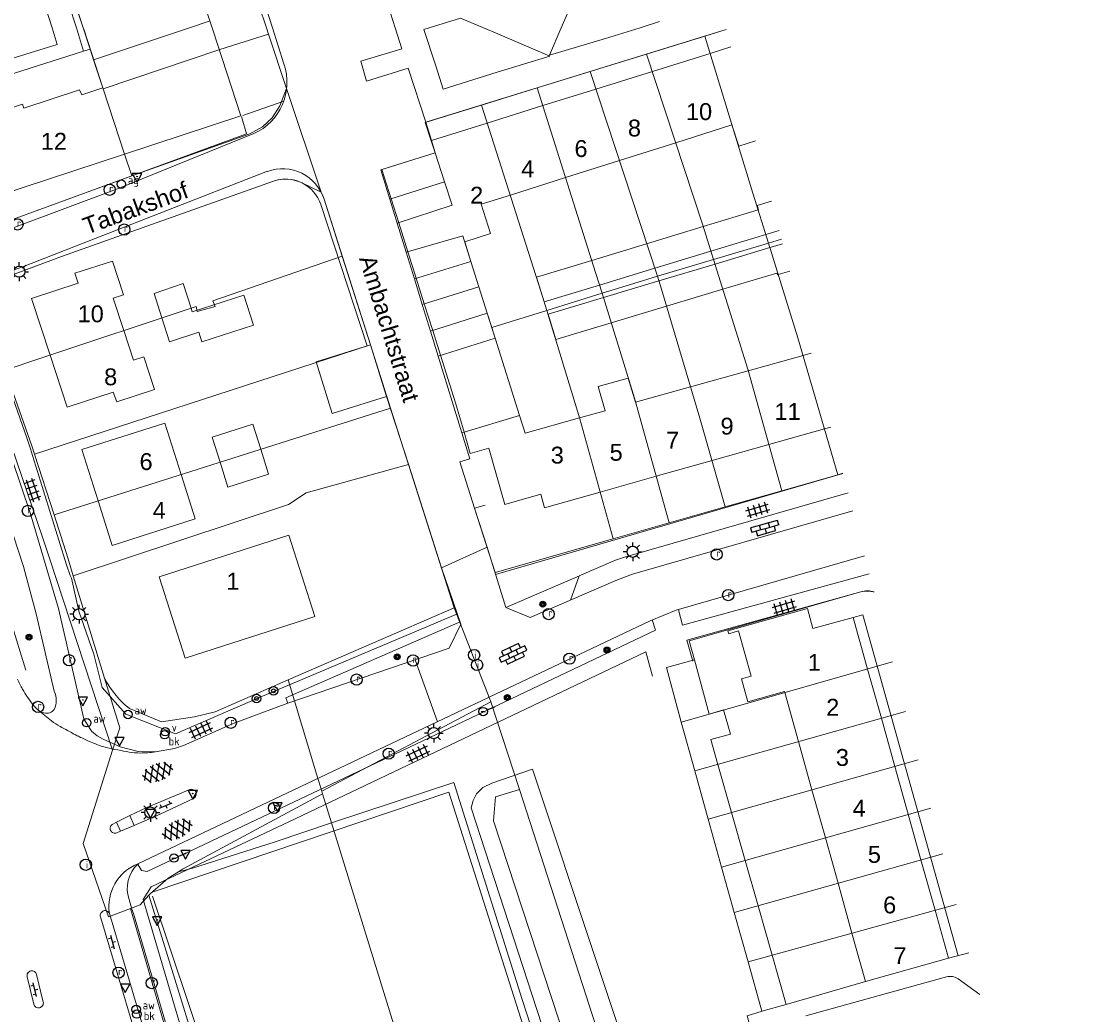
# Model space of a CAD drawing. Header units: metres. Extents: x 117922 to 130630, y 447724 to 454087.
# Tile 34 of 61: x 125244 to 125359, y 450895 to 451001. Entities that reach past the tile are written whole.
import ezdxf

# ---------------------------------------------------------------- set-up
doc = ezdxf.new("R2010")
doc.units = ezdxf.units.M
doc.layers.get('0').update_dxf_attribs({"color": 8})
for name, color, linetype, lineweight in [('B01', 8, 'Continuous', 0), ('B03', 8, 'Continuous', 0), ('B11', 8, 'Continuous', 0), ('B14', 8, 'Continuous', 0), ('G01', 8, 'Continuous', 0), ('G02', 8, 'Continuous', 0), ('Q19', 8, 'Continuous', 0), ('T00', 8, 'Continuous', 0), ('V00', 8, 'Continuous', 0), ('W00', 8, 'Continuous', 0), ('Z02', 7, 'Continuous', 0), ('Z06', 7, 'Continuous', 0)]:
    doc.layers.add(name, color=color, linetype=linetype, lineweight=lineweight)
for name, color, linetype in [('SYM-GV1', 8, 'Continuous'), ('SYM-OV4', 8, 'Continuous'), ('SYM-OV5', 8, 'Continuous'), ('TOPOT20', 8, 'Continuous'), ('TOPOT21', 8, 'Continuous'), ('TOPOT23', 8, 'Continuous'), ('TOPOT26', 8, 'Continuous'), ('TOPOT28', 8, 'Continuous'), ('TOPOT31', 8, 'Continuous'), ('TOPOT52', 8, 'Continuous'), ('TOPOT63', 8, 'Continuous'), ('TOPOT79', 8, 'Continuous'), ('TOPOT80', 8, 'Continuous'), ('TOPOT82', 8, 'Continuous'), ('TOPOT85', 8, 'Continuous')]:
    doc.layers.add(name, color=color, linetype=linetype)
doc.styles.add('ISO', font='ISO')
doc.styles.add('Z02', font='arial.ttf', dxfattribs={"height": 1.8})
doc.styles.add('Z06', font='arial.ttf', dxfattribs={"height": 1.8})

# ---------------------------------------------------------------- blocks, each defined once
blk = doc.blocks.new('tegels4')
at = {"color": 0, "linetype": 'ByBlock', "lineweight": -2}
for p, q in [((-0.31, -1.23), (-0.31, 1.25)), ((0.31, -1.23), (0.31, 1.25)), ((0.62, 0.94), (-0.62, 0.94)), ((0.62, 0.31), (-0.62, 0.31)), ((0.62, -0.31), (-0.62, -0.31)), ((0.62, -0.94), (-0.62, -0.94))]:
    blk.add_line(p, q, dxfattribs=at)
blk = doc.blocks.new('asfalt6')
at = {"color": 0, "linetype": 'ByBlock', "lineweight": -2}
for p, q in [((-0.76, 1.01), (0.3, 1.62)), ((-0.3, 1.62), (0.76, 1.01)), ((-0.93, 0.18), (0.7, 1.13)), ((-0.89, -0.52), (0.89, 0.52)), ((-0.89, 0.52), (0.89, -0.52)), ((-0.7, 1.13), (0.93, 0.18)), ((-0.93, -0.18), (0.7, -1.13)), ((-0.76, -1.01), (0.3, -1.62)), ((-0.7, -1.13), (0.93, -0.18)), ((-0.3, -1.62), (0.76, -1.01))]:
    blk.add_line(p, q, dxfattribs=at)
blk = doc.blocks.new('paal')
at = {"color": 0}
for radius in [0.45, 0.2]:
    blk.add_circle((0, 0), radius, dxfattribs=at)
blk = doc.blocks.new('lichtmast')
at = {"color": 0}
for p, q in [((-0.6, 0), (-1, 0)), ((-0.71, 0.71), (-0.42, 0.42)), ((0, 0.6), (0, 1)), ((0.42, 0.42), (0.71, 0.71)), ((0.6, 0), (1, 0)), ((-0.42, -0.42), (-0.71, -0.71)), ((0, -0.6), (0, -1)), ((0.42, -0.42), (0.71, -0.71))]:
    blk.add_line(p, q, dxfattribs=at)
blk.add_circle((0, 0), 0.6, dxfattribs=at)
blk = doc.blocks.new('boom')
at = {"color": 0}
for radius in [0.315, 0.225, 0.135]:
    blk.add_circle((0, 0), radius, dxfattribs=at)
blk = doc.blocks.new('afsl-water')
at = {"color": 0}
blk.add_circle((0, 0), 0.45, dxfattribs=at)
at = {"color": 0, "style": 'ISO'}
blk.add_attdef('AFSL-WATER', (0.7, 0), '', height=0.9, dxfattribs=at)
blk = doc.blocks.new('brandkraan')
at = {"color": 0}
blk.add_circle((0, 0), 0.45, dxfattribs=at)
at = {"color": 0, "style": 'ISO'}
blk.add_attdef('BRANDKRAAN', (0.7, 0), '', height=0.9, dxfattribs=at)
blk = doc.blocks.new('afsl-gas')
at = {"color": 0}
blk.add_circle((0, 0), 0.45, dxfattribs=at)
at = {"color": 0, "style": 'ISO'}
blk.add_attdef('AFSL-GAS', (0.7, 0), '', height=0.9, dxfattribs=at)
blk = doc.blocks.new('verkeersbord')
at = {"color": 0}
for p, q in [((0.5, 0.32), (-0.5, 0.32)), ((-0.5, 0.32), (0, -0.6)), ((0, -0.6), (0.5, 0.32))]:
    blk.add_line(p, q, dxfattribs=at)
blk = doc.blocks.new('verklikker')
at = {"color": 0}
blk.add_circle((0, 0), 0.45, dxfattribs=at)
at = {"color": 0, "style": 'ISO'}
blk.add_attdef('VERKLIKKER', (0.7, 0), '', height=0.9, dxfattribs=at)
blk = doc.blocks.new('aanduidingsbord')
at = {"color": 0}
for p, q in [((-0.81, -0.33), (0, 0)), ((-1.45, -0.5), (-1.01, -0.5))]:
    blk.add_line(p, q, dxfattribs=at)
blk.add_circle((-1.23, -0.5), 0.45, dxfattribs=at)
blk = doc.blocks.new('klinkers2')
at = {"color": 0, "linetype": 'ByBlock', "lineweight": -2}
for p, q in [((-0.31, 0.5), (0, 0.5)), ((0, -0.75), (0, 0.75)), ((0, 0), (0.31, 0)), ((0, -0.5), (-0.31, -0.5))]:
    blk.add_line(p, q, dxfattribs=at)
blk = doc.blocks.new('kolk')
at = {"color": 0}
blk.add_circle((0, 0), 0.6, dxfattribs=at)
at = {"color": 0, "linetype": 'Continuous', "style": 'ISO'}
blk.add_attdef('KOLK', (-0.04, -0.26), '', height=0.8, dxfattribs=at)
blk = doc.blocks.new('inspectieput')
at = {"color": 0}
blk.add_circle((0, 0), 0.6, dxfattribs=at)
at = {"color": 0, "linetype": 'Continuous', "style": 'ISO'}
blk.add_attdef('I', (0, -0.39), '', height=0.8, dxfattribs=at)
blk = doc.blocks.new('klinkers6')
at = {"color": 0, "linetype": 'ByBlock', "lineweight": -2}
for p, q in [((0.25, 1.5), (-0.25, 1.5)), ((-0.25, 1.5), (-0.25, 0.5)), ((0.25, 0.5), (0.25, 1.5)), ((-0.25, 1), (-0.75, 1)), ((-0.75, 1), (-0.75, 0)), ((-0.25, 0), (-0.75, 0)), ((-0.75, 0), (-0.75, -1)), ((0.25, 0.5), (-0.25, 0.5)), ((-0.25, 0.5), (-0.25, -0.5)), ((0.75, 1), (0.25, 1)), ((0.25, -0.5), (0.25, 0.5)), ((0.75, 0), (0.75, 1)), ((-0.75, -1), (-0.25, -1)), ((-0.25, -0.5), (-0.25, 0)), ((0.25, -0.5), (-0.25, -0.5)), ((-0.25, -0.5), (-0.25, -1.5)), ((0.75, 0), (0.25, 0)), ((0.25, 0), (0.25, -0.5)), ((0.25, -1.5), (0.25, -0.5)), ((0.25, -1), (0.75, -1)), ((0.75, -1), (0.75, 0)), ((-0.25, -1.5), (0.25, -1.5))]:
    blk.add_line(p, q, dxfattribs=at)
blk = doc.blocks.new('klinkers4')
at = {"color": 0, "linetype": 'ByBlock', "lineweight": -2}
for p, q in [((0, 1.5), (-0.5, 1.5)), ((-0.5, 1.5), (-0.5, 0.5)), ((0, 1.5), (0, 1)), ((-0.5, 0.5), (-0.5, -0.5)), ((0, 0.5), (-0.5, 0.5)), ((0.5, 1), (0, 1)), ((0, 1), (0, 0.5)), ((0, 0.5), (0, 0)), ((0.5, 0), (0, 0)), ((0, 0), (0, -0.5)), ((0.5, 0), (0.5, 1)), ((0.5, -1), (0.5, 0)), ((-0.5, -0.5), (-0.5, -1.5)), ((0, -0.5), (-0.5, -0.5)), ((0, -0.5), (0, -1)), ((0, -1), (0.5, -1)), ((0, -1), (0, -1.5)), ((-0.5, -1.5), (0, -1.5))]:
    blk.add_line(p, q, dxfattribs=at)
blk = doc.blocks.new('verkeersbord-pl')
at = {"color": 0, "linetype": 'Continuous'}
blk.add_circle((0, 0), 0.03, dxfattribs=at)

msp = doc.modelspace()

# ---------------------------------------------------------------- linework, layer by layer
at = {"layer": 'B01', "flags": 128}
for points in [[(125264.24, 451000), (125261.72, 451007.68)], [(125249.3, 451003.61), (125250.49, 451000)], [(125250.49, 451000), (125250.54, 450999.85), (125252.59, 450993.59)], [(125267.32, 450990.59), (125264.31, 450999.78), (125264.24, 451000)], [(125317.35, 450997.25), (125319.57, 450997.94)], [(125311.2, 450995.33), (125317.35, 450997.25)], [(125305.18, 450993.45), (125311.2, 450995.33)], [(125252.58, 450993.59), (125250.33, 450992.85), (125250.11, 450993.37), (125244.16, 450991.42), (125244.02, 450991.84), (125238.62, 450990.06), (125238.94, 450989.1)], [(125252.59, 450993.59), (125252.58, 450993.59)], [(125299.52, 450991.69), (125305.18, 450993.45)], [(125293.58, 450989.83), (125299.52, 450991.69)], [(125254.9, 450986.52), (125267.32, 450990.59)], [(125288.04, 450986.64), (125287.63, 450987.98), (125293.58, 450989.83)], [(125319.69, 450989.63), (125313.69, 450987.73)], [(125313.69, 450987.73), (125307.68, 450985.83)], [(125239.82, 450986.42), (125241.25, 450982.04), (125254.9, 450986.52)], [(125282.34, 450984.87), (125288.04, 450986.64)], [(125307.68, 450985.83), (125301.95, 450984.01)], [(125283.33, 450981.73), (125282.34, 450984.87)], [(125301.95, 450984.01), (125296.05, 450982.14)], [(125284.14, 450979.19), (125283.33, 450981.73)], [(125296.05, 450982.14), (125292.95, 450981.16)], [(125285.11, 450976.1), (125284.14, 450979.19)], [(125291.18, 450977.16), (125291.84, 450975.07)], [(125286, 450973.28), (125285.11, 450976.1)], [(125254.81, 450967.7), (125253.68, 450971.16), (125254.79, 450971.52), (125253.62, 450975.11), (125249.6, 450973.8), (125249.95, 450972.73), (125244.99, 450971.11), (125246.96, 450965.08)], [(125291.84, 450975.07), (125292.69, 450972.37)], [(125286.87, 450970.53), (125286, 450973.28)], [(125292.69, 450972.37), (125293.59, 450969.53)], [(125287.77, 450967.69), (125286.87, 450970.53)], [(125293.59, 450969.53), (125294.43, 450966.88)], [(125258.09, 450961.41), (125256.94, 450964.9), (125255.84, 450964.54), (125254.81, 450967.7)], [(125288.61, 450965.05), (125287.77, 450967.69)], [(125294.43, 450966.88), (125297.04, 450958.63)], [(125282.85, 450960.66), (125281.14, 450966.17), (125275.33, 450964.34), (125277.06, 450958.83), (125282.85, 450960.66)], [(125246.96, 450965.08), (125248.78, 450959.52), (125253.68, 450961.12), (125254.07, 450960.09), (125258.09, 450961.41)], [(125291.11, 450956.84), (125290.2, 450959.99), (125288.61, 450965.05)], [(125321.42, 450963.4), (125327.27, 450965.04)], [(125327.27, 450965.04), (125328.15, 450965.28)], [(125315.27, 450961.68), (125321.42, 450963.4)], [(125309.41, 450960.05), (125315.27, 450961.68)], [(125297.04, 450958.63), (125297.63, 450956.76), (125303.42, 450958.38)], [(125303.42, 450958.38), (125306.15, 450959.14)], [(125260.94, 450952.34), (125259.19, 450957.83), (125250.33, 450955.01), (125252.08, 450949.52)], [(125330.22, 450957.4), (125329.55, 450957.21)], [(125305.62, 450950.46), (125299.71, 450948.79), (125299.29, 450950.24), (125295.47, 450949.15), (125293.77, 450955.14), (125291.76, 450954.57), (125291.11, 450956.84)], [(125329.55, 450957.21), (125323.63, 450955.54)], [(125323.63, 450955.54), (125317.56, 450953.83)], [(125317.56, 450953.83), (125311.61, 450952.15)], [(125262.45, 450947.61), (125260.94, 450952.34)], [(125311.61, 450952.15), (125305.62, 450950.46)], [(125252.08, 450949.52), (125253.59, 450944.78), (125262.45, 450947.61)], [(125275.21, 450937.19), (125272.43, 450945.86), (125258.6, 450941.42), (125261.38, 450932.75), (125275.21, 450937.19)], [(125328.33, 450935.9), (125327.74, 450938.03), (125319.26, 450935.66), (125319.34, 450935.36), (125320.39, 450935.65), (125321.74, 450930.84), (125320.69, 450930.54), (125321.37, 450928.1), (125325.29, 450929.19)], [(125328.33, 450935.9), (125332.63, 450937.1), (125334.16, 450931.59)], [(125334.16, 450931.59), (125335.63, 450926.35)], [(125325.32, 450929.08), (125325.29, 450929.19)], [(125326.78, 450923.85), (125325.32, 450929.08)], [(125335.63, 450926.35), (125337.07, 450921.19)], [(125328.22, 450918.69), (125326.78, 450923.85)], [(125337.07, 450921.19), (125338.5, 450916.09)], [(125329.65, 450913.59), (125328.22, 450918.69)], [(125338.5, 450916.09), (125339.85, 450911.24)], [(125331, 450908.74), (125329.65, 450913.59)], [(125339.85, 450911.24), (125341.36, 450905.86)], [(125332.49, 450903.42), (125331, 450908.74)], [(125341.36, 450905.86), (125342.78, 450900.75)], [(125342.78, 450900.75), (125333.93, 450898.27), (125332.49, 450903.42)]]:
    msp.add_lwpolyline(points, dxfattribs=at)
at = {"layer": 'B03', "flags": 128}
for points in [[(125322.38, 450981.02), (125323.9, 450981.48)], [(125324.71, 450978.37), (125323.3, 450977.94)], [(125323.86, 450976.57), (125325.09, 450976.94)], [(125325.85, 450974.04), (125324.62, 450973.67)], [(125317.26, 450926.78), (125315.69, 450932.56), (125312.69, 450931.75), (125314.24, 450926.06), (125314.27, 450925.93)], [(125314.27, 450925.93), (125315.72, 450920.72)], [(125315.72, 450920.72), (125317.16, 450915.57)], [(125317.16, 450915.57), (125318.58, 450910.47)], [(125318.58, 450910.47), (125319.94, 450905.62)], [(125319.94, 450905.62), (125321.4, 450900.36)], [(125321.4, 450900.36), (125322.88, 450895.08), (125325.46, 450895.82), (125323.97, 450901.07)]]:
    msp.add_lwpolyline(points, dxfattribs=at)
at = {"layer": 'B11', "flags": 128}
for points in [[(125319.69, 450989.63), (125320.41, 450987.35), (125322.2, 450987.92)], [(125291.18, 450977.16), (125293.94, 450978.03), (125292.95, 450981.16)], [(125309.41, 450960.05), (125308.63, 450962.61), (125305.43, 450961.72), (125306.15, 450959.14)]]:
    msp.add_lwpolyline(points, dxfattribs=at)
at = {"layer": 'B14', "flags": 128}
for points in [[(125316.63, 450978.78), (125322.48, 450980.57)], [(125322.38, 450981.02), (125322.52, 450980.58), (125322.48, 450980.57)], [(125310.59, 450976.95), (125316.63, 450978.78)], [(125304.75, 450975.17), (125310.59, 450976.95)], [(125317.45, 450976.16), (125323.3, 450977.94)], [(125317.45, 450976.16), (125323.3, 450977.94)], [(125311.45, 450974.34), (125317.45, 450976.16)], [(125323.74, 450976.54), (125317.88, 450974.78)], [(125323.86, 450976.57), (125323.74, 450976.54)], [(125304.75, 450975.17), (125298.85, 450973.38), (125299.67, 450970.76), (125305.56, 450972.55)], [(125317.88, 450974.78), (125311.89, 450972.99)], [(125305.56, 450972.55), (125311.45, 450974.34)], [(125324.62, 450973.67), (125324.54, 450973.65), (125324.49, 450973.82), (125318.72, 450972.09)], [(125258.88, 450969.06), (125258.05, 450971.66), (125261.16, 450972.7), (125262, 450970.09)], [(125311.89, 450972.99), (125305.98, 450971.22)], [(125262, 450970.09), (125262.13, 450969.69), (125267.64, 450971.47), (125268.67, 450968.28), (125263.15, 450966.5), (125262.83, 450967.52), (125259.71, 450966.48), (125258.88, 450969.06)], [(125305.98, 450971.22), (125300.07, 450969.45), (125300.89, 450966.75), (125306.81, 450968.52)], [(125318.72, 450972.09), (125312.72, 450970.29)], [(125312.72, 450970.29), (125306.81, 450968.52)], [(125265.09, 450953.66), (125264.24, 450956.32), (125268.58, 450957.7), (125269.43, 450955.03)], [(125269.43, 450955.03), (125270.27, 450952.37), (125265.93, 450951), (125265.09, 450953.66)], [(125317.26, 450926.78), (125318.79, 450927.22), (125319.52, 450924.65), (125317.44, 450924.06), (125318.19, 450921.42)], [(125315.72, 450920.72), (125314.27, 450925.93)], [(125315.72, 450920.72), (125317.16, 450915.57)], [(125319.65, 450916.27), (125318.19, 450921.42)], [(125321.1, 450911.18), (125319.65, 450916.27)], [(125317.16, 450915.57), (125318.58, 450910.47)], [(125318.58, 450910.47), (125319.94, 450905.62)], [(125322.48, 450906.34), (125321.1, 450911.18)], [(125323.97, 450901.07), (125322.48, 450906.34)], [(125319.94, 450905.62), (125321.4, 450900.36)]]:
    msp.add_lwpolyline(points, dxfattribs=at)
at = {"layer": 'G01', "flags": 128}
for points in [[(125247.19, 451000), (125244.04, 451009.71)], [(125247.31, 451007.5), (125249.76, 451000)], [(125250.47, 451000), (125249.3, 451003.58)], [(125231.89, 450993.33), (125247.71, 450998.19), (125247.19, 451000)], [(125249.76, 451000), (125250.51, 450997.48)], [(125251.23, 450997.7), (125250.47, 451000)], [(125261.83, 451000), (125251.6, 450996.57)], [(125264.05, 451000.74), (125261.83, 451000)], [(125270.27, 450999.31), (125265.06, 450997.66), (125252.61, 450993.48)], [(125310.59, 450997.18), (125316.78, 450999.09)], [(125316.78, 450999.09), (125319.08, 450999.8)], [(125316.78, 450999.09), (125321.93, 450982.35), (125323.59, 450977.02)], [(125250.51, 450997.48), (125251.23, 450997.7)], [(125251.23, 450997.7), (125251.6, 450996.57)], [(125232.41, 450991.74), (125250.51, 450997.48)], [(125251.6, 450996.57), (125252.61, 450993.48)], [(125304.57, 450995.32), (125310.59, 450997.18)], [(125310.59, 450997.18), (125316.58, 450978.95), (125317.73, 450975.27)], [(125298.92, 450993.58), (125304.57, 450995.32)], [(125304.57, 450995.32), (125311.73, 450973.48)], [(125252.61, 450993.48), (125254.9, 450986.52), (125255.66, 450984.19)], [(125255.66, 450984.19), (125268.28, 450988.69), (125269.6, 450989.41), (125270.65, 450990.4), (125271.46, 450991.66), (125272.19, 450993.53)], [(125292.97, 450991.75), (125298.92, 450993.58)], [(125298.92, 450993.58), (125305.15, 450973.88), (125305.84, 450971.67)], [(125292.97, 450991.75), (125286.98, 450989.9), (125287.59, 450987.94), (125288.04, 450986.64)], [(125292.97, 450991.75), (125299.32, 450971.91), (125299.95, 450969.84)], [(125288.04, 450986.64), (125282.23, 450984.83), (125283.2, 450981.69)], [(125288.04, 450986.64), (125289.03, 450983.57)], [(125242.94, 450979.54), (125255.66, 450984.19)], [(125273.68, 450983.52), (125273.22, 450983.69), (125272.74, 450983.79), (125272.24, 450983.84), (125271.75, 450983.83), (125271.26, 450983.76), (125270.78, 450983.62)], [(125239.12, 450972.2), (125248.16, 450975.6), (125270.78, 450983.62)], [(125273.68, 450983.52), (125275.87, 450982.47)], [(125283.2, 450981.69), (125289.03, 450983.57)], [(125283.99, 450979.14), (125289.84, 450981.07), (125289.03, 450983.57)], [(125283.2, 450981.69), (125283.99, 450979.14)], [(125283.99, 450979.14), (125284.94, 450976.05)], [(125284.94, 450976.05), (125290.97, 450977.81), (125291.84, 450975.07)], [(125317.73, 450975.27), (125323.59, 450977.02)], [(125323.59, 450977.02), (125324.96, 450977.43)], [(125323.59, 450977.02), (125326.72, 450966.93), (125330.98, 450952.32)], [(125284.94, 450976.05), (125285.81, 450973.22)], [(125242.18, 450963.47), (125245.87, 450964.72), (125262.53, 450970.27), (125262.65, 450969.73), (125264.55, 450970.27), (125264.31, 450970.87), (125278.12, 450975.64)], [(125285.81, 450973.22), (125291.84, 450975.07)], [(125291.84, 450975.07), (125292.69, 450972.37)], [(125311.73, 450973.48), (125317.73, 450975.27)], [(125317.73, 450975.27), (125321.37, 450963.59), (125325.01, 450950.61)], [(125305.84, 450971.67), (125309.68, 450972.87), (125311.73, 450973.48)], [(125311.73, 450973.48), (125312.18, 450972.1), (125316.26, 450958.34), (125318.98, 450948.89)], [(125285.81, 450973.22), (125286.66, 450970.46)], [(125286.66, 450970.46), (125292.69, 450972.37)], [(125292.69, 450972.37), (125293.59, 450969.53)], [(125299.95, 450969.84), (125305.84, 450971.67)], [(125305.84, 450971.67), (125309.29, 450960.48), (125313, 450947.18)], [(125286.66, 450970.46), (125287.54, 450967.62)], [(125287.54, 450967.62), (125293.59, 450969.53)], [(125293.59, 450969.53), (125294.07, 450968.01)], [(125294.07, 450968.01), (125299.95, 450969.84)], [(125299.95, 450969.84), (125303.46, 450958.27), (125307.01, 450945.47)], [(125294.07, 450968.01), (125294.43, 450966.88)], [(125287.54, 450967.62), (125288.36, 450964.97)], [(125288.36, 450964.97), (125294.43, 450966.88)], [(125290.89, 450956.78), (125297.04, 450958.63), (125294.43, 450966.88)], [(125245.3, 450954.51), (125281.13, 450966.17)], [(125288.36, 450964.97), (125290.89, 450956.78)], [(125242.18, 450963.47), (125245.01, 450955.41), (125245.3, 450954.51)], [(125246.17, 450945.56), (125242.28, 450957.03), (125240.29, 450962.82)], [(125247.38, 450948.03), (125283.28, 450959.43)], [(125307.01, 450945.47), (125294.43, 450941.87), (125292.23, 450948.76), (125290.66, 450953.68), (125291.74, 450954.01), (125290.89, 450956.78)], [(125245.3, 450954.51), (125247.38, 450948.03)], [(125249.43, 450941.53), (125272.39, 450949.14), (125274.29, 450950.39), (125285.19, 450953.42)], [(125325.01, 450950.61), (125330.98, 450952.32)], [(125330.98, 450952.32), (125331.52, 450952.47)], [(125318.98, 450948.89), (125325.01, 450950.61)], [(125313, 450947.18), (125318.98, 450948.89)], [(125247.38, 450948.03), (125248.85, 450943.45), (125249.43, 450941.53)], [(125307.01, 450945.47), (125313, 450947.18)], [(125253.63, 450922.92), (125246.87, 450943.52), (125246.17, 450945.56)], [(125249.43, 450941.53), (125252.75, 450930.62)], [(125333.45, 450939.83), (125315.11, 450934.58), (125315.69, 450932.56)], [(125334.84, 450939.82), (125334.76, 450939.84), (125334.32, 450939.91), (125333.88, 450939.91), (125333.45, 450939.83)], [(125290.06, 450938.11), (125293.86, 450928.37), (125293.96, 450928.09)], [(125315.69, 450932.56), (125312.69, 450931.75), (125314.27, 450925.93)], [(125314.27, 450925.93), (125336.8, 450932.34)], [(125252.75, 450930.62), (125254.39, 450925.3), (125253.63, 450922.92)], [(125252.75, 450930.62), (125253.02, 450930.16)], [(125253.02, 450930.16), (125253.41, 450929.53), (125253.85, 450928.94), (125254.34, 450928.38), (125254.86, 450927.85), (125255.42, 450927.37)], [(125255.42, 450927.37), (125258.85, 450925.96), (125262.37, 450926.5), (125264.55, 450927.03), (125272.36, 450930.43)], [(125275.95, 450918.55), (125293.96, 450928.09)], [(125293.96, 450928.09), (125297.03, 450918.75), (125316.37, 450858.87), (125318.89, 450850.56), (125311.33, 450848.17), (125298.97, 450844.11)], [(125315.72, 450920.72), (125338.19, 450927.07)], [(125314.27, 450925.93), (125315.72, 450920.72)], [(125253.63, 450922.92), (125250.48, 450912.97), (125253.18, 450905.17), (125255.54, 450906.04)], [(125317.16, 450915.57), (125339.55, 450921.89)], [(125315.72, 450920.72), (125317.16, 450915.57)], [(125276.99, 450915.17), (125290.01, 450919.49), (125297.31, 450896.34), (125305.03, 450872.58), (125311.92, 450851.03), (125298.27, 450846.35)], [(125260.65, 450909.97), (125261.09, 450910.24), (125276.03, 450918.28)], [(125318.58, 450910.47), (125340.9, 450916.76)], [(125260.65, 450909.97), (125262.16, 450910.36), (125270.96, 450913.17), (125276.99, 450915.17)], [(125317.16, 450915.57), (125318.58, 450910.47)], [(125319.94, 450905.62), (125342.17, 450911.89)], [(125318.58, 450910.47), (125319.94, 450905.62)], [(125257.5, 450907.47), (125257.64, 450907.62), (125259.54, 450909.29), (125260.65, 450909.97)], [(125255.54, 450906.04), (125256.57, 450906.43), (125257.5, 450907.47)], [(125257.5, 450907.47), (125269.01, 450870.23), (125278.42, 450839.63), (125295.73, 450845.48), (125298.27, 450846.35)], [(125255.54, 450906.04), (125265.91, 450870.46), (125274.71, 450841.28), (125276.18, 450836.26)], [(125321.4, 450900.36), (125343.6, 450906.47)], [(125319.94, 450905.62), (125321.4, 450900.36)], [(125321.4, 450900.36), (125322.88, 450895.08), (125325.46, 450895.82), (125333.93, 450898.27), (125342.79, 450900.74), (125344.95, 450901.31)]]:
    msp.add_lwpolyline(points, dxfattribs=at)
at = {"layer": 'G02', "flags": 128}
for points in [[(125269.24, 451002.4), (125270.04, 451000)], [(125270.04, 451000), (125270.27, 450999.31)], [(125270.27, 450999.31), (125272.19, 450993.53)], [(125272.19, 450993.53), (125275.87, 450982.47)], [(125275.87, 450982.47), (125276.05, 450982.09), (125276.19, 450981.7), (125278.12, 450975.64)], [(125278.12, 450975.64), (125281.13, 450966.17)], [(125281.13, 450966.17), (125283.28, 450959.43)], [(125283.28, 450959.43), (125285.19, 450953.42)], [(125285.19, 450953.42), (125290.06, 450938.11)], [(125272.36, 450930.43), (125290.06, 450938.11)], [(125272.36, 450930.43), (125275.42, 450920.27), (125275.95, 450918.55)], [(125275.95, 450918.55), (125276.03, 450918.28)], [(125276.03, 450918.28), (125276.99, 450915.17)], [(125276.99, 450915.17), (125285.36, 450888), (125298.27, 450846.35)]]:
    msp.add_lwpolyline(points, dxfattribs=at)
at = {"layer": 'Q19', "flags": 128}
for points in [[(125301.48, 451000), (125302.92, 451003.33)], [(125309.9, 451000), (125306.2, 450998.84), (125300.21, 450997.06), (125301.48, 451000)], [(125311.95, 451000.65), (125309.9, 451000)], [(125313.03, 450852.49), (125301.41, 450887.52), (125291.86, 450916.78), (125292.07, 450917.56), (125292.43, 450918.26), (125293.13, 450918.96), (125294.07, 450919.42), (125298.42, 450920.89), (125318.78, 450859.68)]]:
    msp.add_lwpolyline(points, dxfattribs=at)
at = {"layer": 'T00', "flags": 128}
for points in [[(125242.94, 450979.54), (125267.92, 450988.67), (125267.36, 450990.51)], [(125244.36, 450931.46), (125243.75, 450933.43), (125239.04, 450948.78), (125237.67, 450952.96), (125232.45, 450968.93), (125230.17, 450975.94), (125226.21, 450988.09)], [(125257.87, 450907.37), (125279.16, 450843.95)], [(125325.46, 450895.82), (125333.93, 450898.27)]]:
    msp.add_lwpolyline(points, dxfattribs=at)
at = {"layer": 'V00', "flags": 128}
for points in [[(125270.68, 451000), (125267.55, 451009.71)], [(125283.28, 451001.55), (125283.77, 451000)], [(125293.18, 451000), (125290.72, 451001.03), (125287.4, 451000)], [(125270.68, 451000), (125271.9, 450996.13)], [(125283.77, 451000), (125284.47, 450997.76), (125280.1, 450996.42), (125280.72, 450994.29), (125285.14, 450995.68), (125287.02, 450989.91)], [(125287.4, 451000), (125286.81, 450999.81), (125288.1, 450995.94), (125288.89, 450993.43), (125294.65, 450995.24), (125300.28, 450996.96)], [(125300.28, 450996.96), (125294.72, 450999.35), (125293.18, 451000)], [(125287.02, 450989.91), (125319.08, 450999.8)], [(125267.5, 450990.63), (125271.9, 450992.16)], [(125287.02, 450989.91), (125287.63, 450987.98)], [(125243.03, 450978.65), (125254.32, 450982.88), (125268.69, 450988.7)], [(125238.48, 450972.54), (125244.11, 450974.54), (125270.15, 450984.68)], [(125270.78, 450983.62), (125248.16, 450975.6), (125238.65, 450972.03)], [(125276.19, 450981.71), (125281.14, 450966.17)], [(125275.85, 450981.14), (125280.78, 450966.06)], [(125238.65, 450972.03), (125239.18, 450970.49), (125239.42, 450970.58), (125239.57, 450970.18), (125239.92, 450969.17), (125244.5, 450956.14), (125244.87, 450955.06), (125245.09, 450954.35), (125245.45, 450953.24), (125248.72, 450942.71), (125249.11, 450941.58), (125249.23, 450941.28), (125250.04, 450937.75), (125251.61, 450933.17), (125252.52, 450929.61), (125255.04, 450926.76), (125260.32, 450924.67), (125269.35, 450928.58), (125290.4, 450937.46)], [(125237.32, 450970.21), (125240.05, 450962.35), (125244.85, 450948.26), (125247.87, 450938.03)], [(125282.85, 450960.66), (125285.21, 450953.35)], [(125239.7, 450955.85), (125240.24, 450954.3), (125244.12, 450942.52), (125245.49, 450937.47), (125247.39, 450929.22)], [(125285.21, 450953.35), (125288.7, 450942.4)], [(125294.47, 450941.66), (125331.52, 450952.44)], [(125302.45, 450938.94), (125303.4, 450941.54), (125307.26, 450943.21), (125308.22, 450943.53), (125332.07, 450950.37)], [(125272.32, 450927.93), (125289.52, 450933.82), (125290.78, 450936.37), (125288.7, 450942.4), (125293.57, 450944.57), (125295.58, 450938.15), (125298.15, 450937.07), (125307.32, 450941.04), (125309.09, 450941.69), (125332.57, 450948.47)], [(125293.57, 450944.57), (125292.23, 450948.76), (125293.35, 450949.06)], [(125256.33, 450910.8), (125288.26, 450925.97), (125310.95, 450936.73), (125313.73, 450937.86), (125333.83, 450943.65)], [(125295.58, 450938.15), (125303.41, 450941.53)], [(125313.99, 450937.92), (125314.43, 450936.28), (125334.33, 450941.74)], [(125333.45, 450939.83), (125314.89, 450934.68), (125315.51, 450932.41)], [(125247.87, 450938.03), (125250.55, 450926.26)], [(125256.32, 450910.79), (125256.71, 450910.11), (125257.33, 450909.99), (125283.79, 450922.55), (125311.52, 450935.75), (125311.19, 450936.83)], [(125332.63, 450937.1), (125333.64, 450937.38)], [(125343.8, 450901.01), (125333.64, 450937.38)], [(125290.69, 450936.64), (125272.12, 450928.5), (125272.32, 450927.93)], [(125256.87, 450907.01), (125257.73, 450908.34), (125273.11, 450915.6), (125310.5, 450933.44), (125311.2, 450930.83)], [(125285.91, 450932.58), (125288.27, 450925.95)], [(125266.49, 450925.77), (125272.32, 450927.94)], [(125250.55, 450926.26), (125251.38, 450924.97), (125251.98, 450924.48), (125252.62, 450924.1), (125254.45, 450923.29), (125256.37, 450922.8), (125258.2, 450922.74)], [(125261.19, 450923.42), (125266.49, 450925.77)], [(125258.2, 450922.74), (125260.24, 450923.11), (125261.19, 450923.42)], [(125255.46, 450915.97), (125257.28, 450916.83), (125261.88, 450918.73)], [(125257.94, 450907.83), (125289.48, 450918.47), (125299.17, 450888.06)], [(125262.24, 450917.79), (125258.69, 450916.12), (125255.93, 450914.9)], [(125255.46, 450915.97), (125254.05, 450915.24)], [(125255.93, 450914.9), (125255.46, 450915.97)], [(125254.05, 450915.24), (125253.65, 450915.05)], [(125254.48, 450914.29), (125254.05, 450915.24)], [(125254.48, 450914.29), (125255.93, 450914.9)], [(125254.07, 450914.1), (125254.48, 450914.29)], [(125277.54, 450831.64), (125255.84, 450905.52), (125255.66, 450905.98), (125255.39, 450907.02)], [(125256.87, 450907.01), (125278.33, 450834.26), (125279.36, 450833.26)], [(125257.78, 450886.89), (125252.32, 450905.17)], [(125265.74, 450863.43), (125253.29, 450905.5)], [(125344.95, 450901.31), (125342.8, 450900.74)], [(125244.51, 450898.76), (125245.22, 450895.85)], [(125246.23, 450896.06), (125245.51, 450898.99)], [(125327.56, 450894.59), (125342.57, 450898.76)], [(125343.81, 450898.54), (125346.12, 450896.88)], [(125322.9, 450895.09), (125321.3, 450894.6), (125321.73, 450893.08)]]:
    msp.add_lwpolyline(points, dxfattribs=at)
at = {"layer": 'V00'}
for centre, radius, start, end in [((125266.23, 450994.17), 6, 294.1934, 19.1047), ((125271.75, 450980.29), 4.66, 17.6572, 109.9971), ((125272.1, 450979.89), 3.95, 18.4219, 109.546), ((125334.14, 450937.41), 2.52, 73.9922, 105.9869), ((125250.84, 450933.56), 7.96, 202.5268, 211.1191), ((125260.83, 450939.5), 19.59, 210.8931, 216.7109), ((125245.39, 450928.25), 2.22, 334.0806, 25.8602), ((125247.68, 450929.68), 3.17, 216.5207, 231.0545), ((125260.37, 450943.98), 22.28, 228.7849, 233.4948), ((125246.64, 450928.37), 1.5, 230.643, 256.9783), ((125246.59, 450928.16), 1.28, 256.9102, 285.4503), ((125246.73, 450927.66), 0.763, 285.2491, 329.876), ((125251.79, 450932.32), 7.82, 233.2008, 241.2217), ((125339.75, 451090.82), 189.09, 240.9817, 241.5387), ((125255.4, 450935.18), 12.05, 241.4875, 243.8056), ((125259.85, 450944), 21.93, 243.5371, 246.7704), ((125260.42, 450945.15), 23.21, 246.5943, 249.8192), ((125253.78, 450927.04), 3.92, 249.551, 258.1009), ((125267.18, 450990.1), 68.39, 258.0085, 260.0805), ((125256.52, 450929), 6.37, 259.8773, 270.3582), ((125256.35, 450937.64), 15.01, 270.8034, 277.0798), ((125262.05, 450918.25), 0.507, 66.3832, 108.5969), ((125262.05, 450918.25), 0.511, 24.4414, 66.4434), ((125262.05, 450918.26), 0.505, 338.2058, 24.1206), ((125262.05, 450918.25), 0.5, 292.4466, 338.79), ((125253.88, 450914.59), 0.513, 116.9352, 161.0564), ((125253.87, 450914.59), 0.51, 160.1219, 204.3521), ((125253.89, 450914.59), 0.522, 203.7914, 247.256), ((125253.89, 450914.59), 0.521, 247.3772, 291.1462), ((125258.09, 450906.27), 4.86, 111.2174, 189.0182), ((125258.73, 450908.19), 3.54, 132.5456, 199.3605), ((125252.82, 450905.3), 0.514, 106.5442, 150.3081), ((125252.84, 450905.34), 0.482, 20.0417, 110.3495), ((125252.81, 450905.3), 0.511, 150.1735, 194.2424), ((125245.01, 450898.89), 0.513, 147.4058, 193.8093), ((125245.01, 450898.88), 0.516, 100.9947, 147.3247), ((125245.01, 450898.89), 0.512, 56.2829, 100.8075), ((125245.01, 450898.88), 0.515, 12.2906, 56.4829), ((125342.96, 450897.35), 1.46, 54.493, 105.2898), ((125245.72, 450895.95), 0.506, 191.6393, 238.2039), ((125245.72, 450895.95), 0.51, 237.7921, 284.1289), ((125245.72, 450895.96), 0.516, 283.9605, 327.5667), ((125245.72, 450895.96), 0.519, 327.8921, 11.4716)]:
    msp.add_arc(centre, radius, start, end, dxfattribs=at)
at = {"layer": 'W00', "flags": 128}
msp.add_lwpolyline([(125358.78, 450848.67), (125351.18, 450846.56), (125346.6, 450847.78), (125336.18, 450844.67), (125331.54, 450843.5), (125328.62, 450843.99), (125324.76, 450845.64), (125320.18, 450847.89), (125317.25, 450849.86), (125315.47, 450851.64), (125314.55, 450853.01), (125314.11, 450854.11), (125308.19, 450872.93), (125294.25, 450915.38), (125294.47, 450917.94), (125297.03, 450918.75), (125316.37, 450858.87)], dxfattribs=at)

# ---------------------------------------------------------------- block references
at = {"layer": 'SYM-GV1'}
for p, rotation in [((125258.42, 450920.57), 290.9606881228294), ((125260.51, 450914.47), 295.8654037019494)]:
    msp.add_blockref('asfalt6', p, dxfattribs=dict(at, rotation=rotation))
at = {"layer": 'SYM-OV4'}
for name, p, rotation in [('klinkers4', (125323.25, 450946.56), 285.7124536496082), ('klinkers6', (125296.33, 450933.2), 295.2243524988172), ('klinkers2', (125259.3, 450917.03), 293.3773066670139), ('klinkers2', (125253.63, 450902.44), 15.6218490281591), ('klinkers2', (125245.34, 450897.38), 13.58792530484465)]:
    msp.add_blockref(name, p, dxfattribs=dict(at, rotation=rotation))
at = {"layer": 'SYM-OV5'}
for p, rotation in [((125245.09, 450950.7), 198.8155340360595), ((125322.45, 450948.53), 286.599636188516), ((125325.28, 450938.2), 286.599636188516), ((125263.05, 450925.07), 295.0837958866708), ((125286.2, 450922.58), 295.0837958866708)]:
    msp.add_blockref('tegels4', p, dxfattribs=dict(at, rotation=rotation))
at = {"layer": 'TOPOT20'}
for p in [(125294.38, 450927.55), (125261.4, 450911.92)]:
    msp.add_blockref('aanduidingsbord', p, dxfattribs=at)
at = {"layer": 'TOPOT21'}
for p in [(125243.67, 450973.97), (125309.1, 450944.1), (125250.06, 450937.43), (125287.88, 450924.75), (125257.66, 450916.28)]:
    msp.add_blockref('lichtmast', p, dxfattribs=at)
at = {"layer": 'TOPOT23'}
ref = msp.add_blockref('kolk', (125253.31, 450982.71), dxfattribs=at)
ref.add_attrib('KOLK', 'r', (125253.26, 450982.45), dxfattribs={"color": 0, "height": 0.8, "style": 'ISO'})
ref = msp.add_blockref('kolk', (125243.48, 450979.01), dxfattribs=at)
ref.add_attrib('KOLK', 'r', (125243.43, 450978.75), dxfattribs={"color": 0, "height": 0.8, "style": 'ISO'})
ref = msp.add_blockref('kolk', (125254.87, 450978.47), dxfattribs=at)
ref.add_attrib('KOLK', 'r', (125254.83, 450978.21), dxfattribs={"color": 0, "height": 0.8, "style": 'ISO'})
ref = msp.add_blockref('kolk', (125244.59, 450948.45), dxfattribs=at)
ref.add_attrib('KOLK', 'r', (125244.54, 450948.19), dxfattribs={"color": 0, "height": 0.8, "style": 'ISO'})
ref = msp.add_blockref('kolk', (125318.06, 450943.81), dxfattribs=at)
ref.add_attrib('KOLK', 'r', (125318.02, 450943.55), dxfattribs={"color": 0, "height": 0.8, "style": 'ISO'})
ref = msp.add_blockref('kolk', (125319.29, 450939.47), dxfattribs=at)
ref.add_attrib('KOLK', 'r', (125319.25, 450939.21), dxfattribs={"color": 0, "height": 0.8, "style": 'ISO'})
ref = msp.add_blockref('kolk', (125300.14, 450937.45), dxfattribs=at)
ref.add_attrib('KOLK', 'r', (125300.1, 450937.19), dxfattribs={"color": 0, "height": 0.8, "style": 'ISO'})
ref = msp.add_blockref('kolk', (125302.35, 450932.69), dxfattribs=at)
ref.add_attrib('KOLK', 'r', (125302.31, 450932.42), dxfattribs={"color": 0, "height": 0.8, "style": 'ISO'})
ref = msp.add_blockref('kolk', (125248.98, 450932.53), dxfattribs=at)
ref.add_attrib('KOLK', 'r', (125248.93, 450932.27), dxfattribs={"color": 0, "height": 0.8, "style": 'ISO'})
ref = msp.add_blockref('kolk', (125285.67, 450932.5), dxfattribs=at)
ref.add_attrib('KOLK', 'r', (125285.63, 450932.24), dxfattribs={"color": 0, "height": 0.8, "style": 'ISO'})
ref = msp.add_blockref('kolk', (125279.65, 450930.46), dxfattribs=at)
ref.add_attrib('KOLK', 'r', (125279.61, 450930.2), dxfattribs={"color": 0, "height": 0.8, "style": 'ISO'})
ref = msp.add_blockref('kolk', (125245.68, 450927.55), dxfattribs=at)
ref.add_attrib('KOLK', 'r', (125245.64, 450927.29), dxfattribs={"color": 0, "height": 0.8, "style": 'ISO'})
ref = msp.add_blockref('kolk', (125266.23, 450925.86), dxfattribs=at)
ref.add_attrib('KOLK', 'r', (125266.19, 450925.59), dxfattribs={"color": 0, "height": 0.8, "style": 'ISO'})
ref = msp.add_blockref('kolk', (125283.07, 450922.56), dxfattribs=at)
ref.add_attrib('KOLK', 'r', (125283.02, 450922.3), dxfattribs={"color": 0, "height": 0.8, "style": 'ISO'})
ref = msp.add_blockref('kolk', (125270.84, 450916.77), dxfattribs=at)
ref.add_attrib('KOLK', 'r', (125270.79, 450916.51), dxfattribs={"color": 0, "height": 0.8, "style": 'ISO'})
ref = msp.add_blockref('kolk', (125254.26, 450899.2), dxfattribs=at)
ref.add_attrib('KOLK', 'r', (125254.22, 450898.94), dxfattribs={"color": 0, "height": 0.8, "style": 'ISO'})
ref = msp.add_blockref('kolk', (125257.8, 450898.09), dxfattribs=at)
ref.add_attrib('KOLK', 'r', (125257.76, 450897.83), dxfattribs={"color": 0, "height": 0.8, "style": 'ISO'})
at = {"layer": 'TOPOT26'}
for p in [(125299.51, 450938.5), (125244.71, 450934.98), (125283.99, 450932.89), (125306.36, 450933.62), (125295.73, 450928.56)]:
    msp.add_blockref('boom', p, dxfattribs=at)
at = {"layer": 'TOPOT28'}
ref = msp.add_blockref('inspectieput', (125292.19, 450933.07), dxfattribs=at)
ref.add_attrib('I', 'i', (125292.19, 450932.67), dxfattribs={"color": 0, "height": 0.8, "style": 'ISO'})
ref = msp.add_blockref('inspectieput', (125292.5, 450932.03), dxfattribs=at)
ref.add_attrib('I', 'i', (125292.5, 450931.64), dxfattribs={"color": 0, "height": 0.8, "style": 'ISO'})
ref = msp.add_blockref('inspectieput', (125250.77, 450910.71), dxfattribs=at)
ref.add_attrib('I', 'i', (125250.77, 450910.32), dxfattribs={"color": 0, "height": 0.8, "style": 'ISO'})
at = {"layer": 'TOPOT31'}
ref = msp.add_blockref('verklikker', (125259.24, 450924.9), dxfattribs=at)
ref.add_attrib('VERKLIKKER', 'v', (125259.93, 450924.9), dxfattribs={"color": 0, "height": 0.9, "style": 'ISO'})
at = {"layer": 'TOPOT52'}
for p in [(125268.98, 450928.45), (125270.79, 450929.26)]:
    msp.add_blockref('paal', p, dxfattribs=at)
at = {"layer": 'TOPOT63'}
for p in [(125256.23, 450984.12), (125250.46, 450928.28), (125262.18, 450918.3), (125271.22, 450916.98), (125261.4, 450911.92), (125258.39, 450904.83)]:
    msp.add_blockref('verkeersbord-pl', p, dxfattribs=at)
at = {"layer": 'TOPOT79'}
ref = msp.add_blockref('afsl-water', (125250.87, 450925.86), dxfattribs=at)
ref.add_attrib('AFSL-WATER', 'aw', (125251.57, 450925.86), dxfattribs={"color": 0, "height": 0.9, "style": 'ISO'})
ref = msp.add_blockref('afsl-water', (125255.27, 450926.74), dxfattribs=at)
ref.add_attrib('AFSL-WATER', 'aw', (125255.97, 450926.74), dxfattribs={"color": 0, "height": 0.9, "style": 'ISO'})
ref = msp.add_blockref('afsl-water', (125256.14, 450895.28), dxfattribs=at)
ref.add_attrib('AFSL-WATER', 'aw', (125256.84, 450895.28), dxfattribs={"color": 0, "height": 0.9, "style": 'ISO'})
at = {"layer": 'TOPOT80'}
ref = msp.add_blockref('brandkraan', (125259.17, 450924.58), dxfattribs=at)
ref.add_attrib('BRANDKRAAN', 'bk', (125259.6, 450923.43), dxfattribs={"color": 0, "height": 0.9, "style": 'ISO'})
ref = msp.add_blockref('brandkraan', (125256.21, 450894.78), dxfattribs=at)
ref.add_attrib('BRANDKRAAN', 'bk', (125256.95, 450894.14), dxfattribs={"color": 0, "height": 0.9, "style": 'ISO'})
at = {"layer": 'TOPOT82'}
ref = msp.add_blockref('afsl-gas', (125254.56, 450983.31), dxfattribs=at)
ref.add_attrib('AFSL-GAS', 'ag', (125255.26, 450983.31), dxfattribs={"color": 0, "height": 0.9, "style": 'ISO'})
at = {"layer": 'TOPOT85'}
for p in [(125256.23, 450984.12), (125250.46, 450928.28), (125254.37, 450923.98), (125262.18, 450918.3), (125271.22, 450916.98), (125257.66, 450916.28), (125261.4, 450911.92), (125258.39, 450904.83), (125254.98, 450897.67)]:
    msp.add_blockref('verkeersbord', p, dxfattribs=at)

# ---------------------------------------------------------------- texts
at = {"layer": 'Z02', "linetype": 'Continuous', "char_height": 1.8, "attachment_point": 7, "line_spacing_factor": 0.8, "style": 'Z02'}
for s, insert in [('{\\C256;10}', (125314.78, 450990.12)), ('{\\C256;8}', (125308.59, 450988.37)), ('{\\C256;12}', (125245.96, 450986.98)), ('{\\C256;6}', (125302.89, 450986.18)), ('{\\C256;4}', (125297.2, 450984.04)), ('{\\C256;2}', (125291.76, 450981.23)), ('{\\C256;10}', (125249.89, 450968.55)), ('{\\C256;8}', (125252.72, 450961.83)), ('{\\C256;11}', (125324.22, 450958.16)), ('{\\C256;9}', (125318.47, 450956.57)), ('{\\C256;7}', (125312.66, 450955.09)), ('{\\C256;3}', (125300.36, 450953.48)), ('{\\C256;5}', (125306.64, 450953.78)), ('{\\C256;6}', (125256.5, 450952.79)), ('{\\C256;4}', (125257.9, 450947.61)), ('{\\C256;1}', (125265.75, 450940.05)), ('{\\C256;1}', (125327.78, 450931.4)), ('{\\C256;2}', (125329.74, 450926.61)), ('{\\C256;3}', (125330.77, 450921.23)), ('{\\C256;4}', (125332.56, 450915.84)), ('{\\C256;5}', (125334.18, 450910.89)), ('{\\C256;6}', (125335.81, 450905.5)), ('{\\C256;7}', (125336.92, 450900.12))]:
    msp.add_mtext(s, dxfattribs=dict(at, insert=insert))
at = {"layer": 'Z06', "linetype": 'Continuous', "char_height": 1.8, "attachment_point": 7, "line_spacing_factor": 0.8, "style": 'Z06'}
for s, insert, rotation in [('{\\C256;Tabakshof}', (125250.87, 450977.88), 20.0663), ('{\\C256;Ambachtstraat}', (125279.87, 450975.38), 287.1659)]:
    msp.add_mtext(s, dxfattribs=dict(at, insert=insert, rotation=rotation))

doc.saveas('drawing.dxf')
